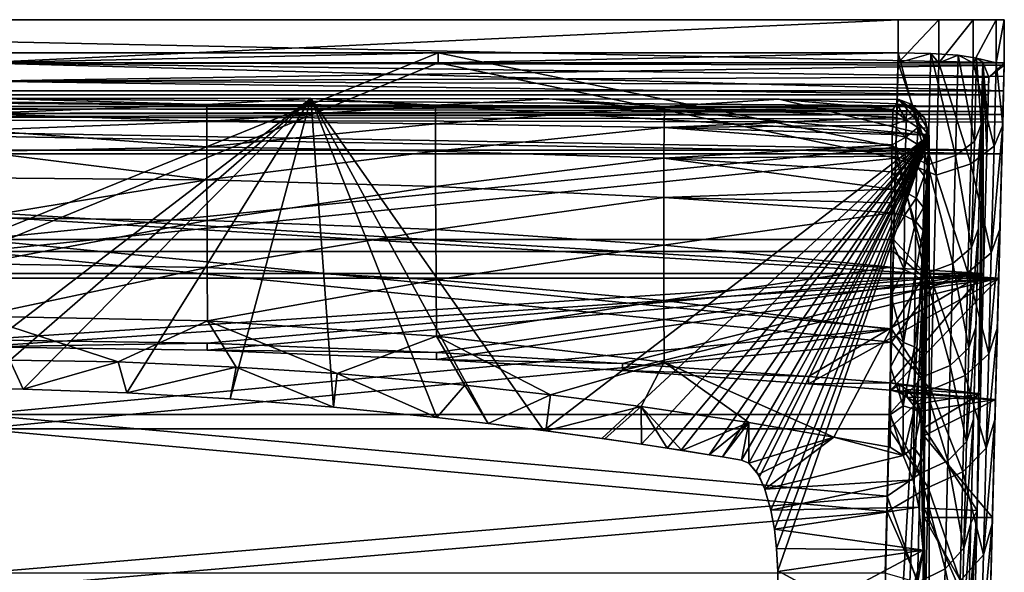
# Model space of a CAD drawing. Header units: inches. Extents: x -5.6 to 5.6, y -5.5 to 0.1.
# Tile 9 of 9: x 0.2 to 5.6, y -2.9 to 0.1. Entities that reach past the tile are written whole.
import ezdxf

# ---------------------------------------------------------------- set-up
doc = ezdxf.new("R2010")
doc.units = ezdxf.units.IN
doc.layers.get('0').update_dxf_attribs({"true_color": 0xc2ced6})

msp = doc.modelspace()

# ---------------------------------------------------------------- linework, layer by layer
for points in [[(5.6475, -0.1202), (-5.6475, -0.1202), (-5.6475, 0.1163), (5.6475, -0.1202)], [(-5.6475, 0.1163), (5.6475, 0.1163), (5.6475, -0.1202), (-5.6475, 0.1163)], [(5.6475, 0.1163), (-5.6475, 0.1163), (0, 0.1163), (5.6475, 0.1163)], [(0, -0.1202), (5.0638, -0.1202), (5.0638, 0.1163), (0, -0.1202)], [(5.0638, 0.1163), (0, 0.1163), (0, -0.1202), (5.0638, 0.1163)], [(5.6475, 0.1163), (0, 0.1163), (5.0638, 0.1163), (5.6475, 0.1163)], [(0, 0.1163), (5.6475, 0.1163), (5.6475, 0.1163), (0, 0.1163)], [(5.0638, -0.1202), (5.2877, -0.1202), (5.2877, 0.1163), (5.0638, -0.1202)], [(5.2877, 0.1163), (5.0638, 0.1163), (5.0638, -0.1202), (5.2877, 0.1163)], [(5.0638, 0.1163), (5.6032, 0.1163), (5.6475, 0.1163), (5.0638, 0.1163)], [(5.2877, 0.1163), (5.477, 0.1163), (5.0638, 0.1163), (5.2877, 0.1163)], [(5.6032, 0.1163), (5.0638, 0.1163), (5.477, 0.1163), (5.6032, 0.1163)], [(5.2877, -0.1202), (5.477, -0.1202), (5.477, 0.1163), (5.2877, -0.1202)], [(5.477, 0.1163), (5.2877, 0.1163), (5.2877, -0.1202), (5.477, 0.1163)], [(5.477, -0.1202), (5.6032, -0.1202), (5.6032, 0.1163), (5.477, -0.1202)], [(5.6032, 0.1163), (5.477, 0.1163), (5.477, -0.1202), (5.6032, 0.1163)], [(5.6032, -0.1202), (5.6475, -0.1202), (5.6475, 0.1163), (5.6032, -0.1202)], [(5.6475, 0.1163), (5.6032, 0.1163), (5.6032, -0.1202), (5.6475, 0.1163)], [(5.6475, -0.1202), (5.6475, -0.1202), (5.6475, 0.1163), (5.6475, -0.1202)], [(5.6475, 0.1163), (5.6475, 0.1163), (5.6475, -0.1202), (5.6475, 0.1163)], [(0, -1.0924), (0, -0.066), (2.5319, -0.066), (0, -1.0924)], [(5.0509, -0.5851), (0, -1.0924), (2.5319, -0.066), (5.0509, -0.5851)], [(2.5319, -0.066), (0, -0.066), (0, -0.1202), (2.5319, -0.066)], [(0, -0.1202), (2.5319, -0.1202), (2.5319, -0.066), (0, -0.1202)], [(2.5319, -0.066), (5.0638, -0.066), (5.0509, -0.5851), (2.5319, -0.066)], [(5.0638, -0.066), (2.5319, -0.066), (2.5319, -0.1202), (5.0638, -0.066)], [(2.5319, -0.1202), (5.0638, -0.1202), (5.0638, -0.066), (2.5319, -0.1202)], [(5.2274, -0.6813), (5.0509, -0.5851), (5.0638, -0.066), (5.2274, -0.6813)], [(5.0638, -0.066), (5.2429, -0.0689), (5.2274, -0.6813), (5.0638, -0.066)], [(5.2429, -0.0689), (5.0638, -0.066), (5.0638, -0.1202), (5.2429, -0.0689)], [(5.0638, -0.1202), (5.2877, -0.1202), (5.2429, -0.0689), (5.0638, -0.1202)], [(5.3798, -0.6313), (5.2274, -0.6813), (5.2429, -0.0689), (5.3798, -0.6313)], [(5.2429, -0.0689), (5.394, -0.0793), (5.3798, -0.6313), (5.2429, -0.0689)], [(5.394, -0.0793), (5.2429, -0.0689), (5.2877, -0.1202), (5.394, -0.0793)], [(5.2877, -0.1202), (5.477, -0.1202), (5.394, -0.0793), (5.2877, -0.1202)], [(5.4826, -0.5539), (5.3798, -0.6313), (5.394, -0.0793), (5.4826, -0.5539)], [(5.394, -0.0793), (5.4946, -0.096), (5.4826, -0.5539), (5.394, -0.0793)], [(5.4946, -0.096), (5.394, -0.0793), (5.477, -0.1202), (5.4946, -0.096)], [(5.477, -0.1202), (5.6032, -0.1202), (5.4946, -0.096), (5.477, -0.1202)], [(5.5204, -0.4607), (5.4826, -0.5539), (5.4946, -0.096), (5.5204, -0.4607)], [(5.4946, -0.096), (5.5294, -0.1171), (5.5204, -0.4607), (5.4946, -0.096)], [(5.5294, -0.1171), (5.4946, -0.096), (5.6032, -0.1202), (5.5294, -0.1171)], [(5.6475, -0.1202), (0, -0.1202), (-5.6475, -0.1202), (5.6475, -0.1202)], [(-5.6435, -0.2742), (0, -0.1202), (5.6435, -0.2742), (-5.6435, -0.2742)], [(5.6475, -0.1202), (5.0638, -0.1202), (0, -0.1202), (5.6475, -0.1202)], [(0, -0.1202), (5.6475, -0.1202), (5.6475, -0.1202), (0, -0.1202)], [(0, -0.1202), (5.6471, -0.1335), (5.6455, -0.1958), (0, -0.1202)], [(5.6455, -0.1958), (5.6435, -0.2742), (0, -0.1202), (5.6455, -0.1958)], [(0, -1.1593), (2.5319, -0.1202), (0, -0.1202), (0, -1.1593)], [(5.0509, -0.6458), (2.5319, -0.1202), (0, -1.1593), (5.0509, -0.6458)], [(5.6471, -0.1335), (0, -0.1202), (0, -0.2212), (5.6471, -0.1335)], [(0, -0.2212), (5.5628, -0.1995), (5.6471, -0.1335), (0, -0.2212)], [(2.5319, -0.1202), (5.0509, -0.6458), (5.0638, -0.1202), (2.5319, -0.1202)], [(5.0638, -0.1202), (5.0509, -0.6458), (5.2722, -0.7396), (5.0638, -0.1202)], [(5.0638, -0.1202), (5.6475, -0.1202), (5.6032, -0.1202), (5.0638, -0.1202)], [(5.2877, -0.1202), (5.0638, -0.1202), (5.477, -0.1202), (5.2877, -0.1202)], [(5.6032, -0.1202), (5.477, -0.1202), (5.0638, -0.1202), (5.6032, -0.1202)], [(5.2722, -0.7396), (5.2877, -0.1202), (5.0638, -0.1202), (5.2722, -0.7396)], [(5.2877, -0.1202), (5.2722, -0.7396), (5.4627, -0.6771), (5.2877, -0.1202)], [(5.4627, -0.6771), (5.477, -0.1202), (5.2877, -0.1202), (5.4627, -0.6771)], [(5.477, -0.1202), (5.4627, -0.6771), (5.5913, -0.5803), (5.477, -0.1202)], [(5.5294, -0.1171), (5.463, -2.6544), (5.478, -2.0819), (5.5294, -0.1171)], [(5.463, -2.6544), (5.5294, -0.1171), (5.499, -2.5843), (5.463, -2.6544)], [(5.5913, -0.5803), (5.6032, -0.1202), (5.477, -0.1202), (5.5913, -0.5803)], [(5.4913, -1.5745), (5.5294, -0.1171), (5.478, -2.0819), (5.4913, -1.5745)], [(5.4913, -1.5745), (5.5054, -1.033), (5.5294, -0.1171), (5.4913, -1.5745)], [(5.5159, -1.9419), (5.499, -2.5843), (5.5294, -0.1171), (5.5159, -1.9419)], [(5.5294, -0.1171), (5.5054, -1.033), (5.5204, -0.4607), (5.5294, -0.1171)], [(5.5333, -1.2798), (5.5159, -1.9419), (5.5294, -0.1171), (5.5333, -1.2798)], [(5.5204, -0.4607), (5.5294, -0.1171), (5.5294, -0.1171), (5.5204, -0.4607)], [(5.5294, -0.1171), (5.5511, -0.6021), (5.5333, -1.2798), (5.5294, -0.1171)], [(5.5511, -0.6021), (5.5294, -0.1171), (5.5556, -0.4308), (5.5511, -0.6021)], [(5.5628, -0.1995), (5.5556, -0.4308), (5.5294, -0.1171), (5.5628, -0.1995)], [(5.6032, -0.1202), (5.6475, -0.1202), (5.5294, -0.1171), (5.6032, -0.1202)], [(5.5294, -0.1171), (5.5294, -0.1171), (5.6475, -0.1202), (5.5294, -0.1171)], [(5.6475, -0.1202), (5.6475, -0.1202), (5.5294, -0.1171), (5.6475, -0.1202)], [(5.5628, -0.1995), (5.5294, -0.1171), (5.6475, -0.1202), (5.5628, -0.1995)], [(5.6475, -0.1202), (5.6471, -0.1335), (5.5628, -0.1995), (5.6475, -0.1202)], [(5.6475, -0.1202), (5.596, -2.085), (5.5811, -2.6575), (5.6475, -0.1202)], [(5.5811, -2.6575), (5.582, -2.622), (5.6475, -0.1202), (5.5811, -2.6575)], [(5.599, -1.9736), (5.6475, -0.1202), (5.582, -2.622), (5.599, -1.9736)], [(5.6032, -0.1202), (5.5913, -0.5803), (5.6385, -0.4638), (5.6032, -0.1202)], [(5.6093, -1.5776), (5.596, -2.085), (5.6475, -0.1202), (5.6093, -1.5776)], [(5.6165, -1.3052), (5.6475, -0.1202), (5.599, -1.9736), (5.6165, -1.3052)], [(5.6385, -0.4638), (5.6475, -0.1202), (5.6032, -0.1202), (5.6385, -0.4638)], [(5.6093, -1.5776), (5.6475, -0.1202), (5.6235, -1.036), (5.6093, -1.5776)], [(5.6475, -0.1202), (5.6165, -1.3052), (5.6344, -0.6211), (5.6475, -0.1202)], [(5.6475, -0.1202), (5.6385, -0.4638), (5.6235, -1.036), (5.6475, -0.1202)], [(5.6344, -0.6211), (5.6389, -0.4481), (5.6475, -0.1202), (5.6344, -0.6211)], [(5.6385, -0.4638), (5.6475, -0.1202), (5.6475, -0.1202), (5.6385, -0.4638)], [(5.6471, -0.1335), (5.6475, -0.1202), (5.6389, -0.4481), (5.6471, -0.1335)], [(5.64, -0.4048), (5.6471, -0.1335), (5.6389, -0.4481), (5.64, -0.4048)], [(5.6412, -0.3609), (5.6471, -0.1335), (5.64, -0.4048), (5.6412, -0.3609)], [(5.6412, -0.3609), (5.6435, -0.2742), (5.6471, -0.1335), (5.6412, -0.3609)], [(5.6471, -0.1335), (5.6435, -0.2742), (5.6455, -0.1958), (5.6471, -0.1335)], [(0, -0.2212), (5.5614, -0.2428), (5.5628, -0.1995), (0, -0.2212)], [(5.5567, -0.3886), (5.5556, -0.4308), (5.5628, -0.1995), (5.5567, -0.3886)], [(5.5567, -0.3886), (5.5628, -0.1995), (5.5596, -0.2975), (5.5567, -0.3886)], [(5.5628, -0.1995), (5.5614, -0.2428), (5.5596, -0.2975), (5.5628, -0.1995)], [(-5.5596, -0.2975), (5.5596, -0.2975), (0, -0.2212), (-5.5596, -0.2975)], [(5.5614, -0.2428), (0, -0.2212), (5.5596, -0.2975), (5.5614, -0.2428)], [(-5.6435, -0.2742), (5.6435, -0.2742), (5.6412, -0.3609), (-5.6435, -0.2742)], [(5.6412, -0.3609), (-5.6412, -0.3609), (-5.6435, -0.2742), (5.6412, -0.3609)], [(-5.5596, -0.2975), (-5.5577, -0.3582), (5.5567, -0.3886), (-5.5596, -0.2975)], [(5.5567, -0.3886), (5.5596, -0.2975), (-5.5596, -0.2975), (5.5567, -0.3886)], [(1.832, -0.317), (0.0168, -0.3156), (-0.257, -1.9169), (1.832, -0.317)], [(-0.257, -1.9169), (-0.0037, -1.9119), (1.832, -0.317), (-0.257, -1.9169)], [(-0.0037, -1.9119), (0.2496, -1.9169), (1.832, -0.317), (-0.0037, -1.9119)], [(0.0168, -0.3156), (1.2592, -0.3494), (0, -0.3364), (0.0168, -0.3156)], [(1.2592, -0.3494), (0.0168, -0.3156), (1.832, -0.317), (1.2592, -0.3494)], [(1.832, -0.317), (0.2496, -1.9169), (0.8195, -1.9372), (1.832, -0.317)], [(1.832, -0.317), (0.8195, -1.9372), (1.3888, -1.9699), (1.832, -0.317)], [(1.2592, -0.3494), (1.832, -0.317), (2.5183, -0.3543), (1.2592, -0.3494)], [(1.9573, -2.0148), (1.832, -0.317), (1.3888, -1.9699), (1.9573, -2.0148)], [(2.5183, -0.3543), (1.832, -0.317), (3.1434, -0.3186), (2.5183, -0.3543)], [(1.832, -0.317), (2.5247, -2.0719), (2.808, -2.1048), (1.832, -0.317)], [(2.5247, -2.0719), (1.832, -0.317), (1.9573, -2.0148), (2.5247, -2.0719)], [(5.2338, -0.5202), (3.1434, -0.3186), (1.832, -0.317), (5.2338, -0.5202)], [(1.832, -0.317), (3.1136, -2.1434), (5.2338, -0.5202), (1.832, -0.317)], [(3.1136, -2.1434), (1.832, -0.317), (2.808, -2.1048), (3.1136, -2.1434)], [(3.7772, -0.362), (2.5183, -0.3543), (3.1434, -0.3186), (3.7772, -0.362)], [(3.7772, -0.362), (3.1434, -0.3186), (4.408, -0.3205), (3.7772, -0.362)], [(3.1434, -0.3186), (5.2338, -0.5202), (4.408, -0.3205), (3.1434, -0.3186)], [(4.408, -0.3205), (5.0348, -0.3785), (3.7772, -0.362), (4.408, -0.3205)], [(4.408, -0.3205), (5.0566, -0.3464), (5.0348, -0.3785), (4.408, -0.3205)], [(5.0664, -0.3219), (5.0566, -0.3464), (4.408, -0.3205), (5.0664, -0.3219)], [(5.2338, -0.5202), (5.0664, -0.3219), (4.408, -0.3205), (5.2338, -0.5202)], [(5.0664, -0.3219), (5.1113, -0.3598), (5.0566, -0.3464), (5.0664, -0.3219)], [(5.1358, -0.3482), (5.1113, -0.3598), (5.0664, -0.3219), (5.1358, -0.3482)], [(5.2076, -0.4209), (5.0664, -0.3219), (5.2338, -0.5202), (5.2076, -0.4209)], [(5.1358, -0.3482), (5.0664, -0.3219), (5.2076, -0.4209), (5.1358, -0.3482)], [(-5.6412, -0.3609), (5.6412, -0.3609), (-5.6403, -0.3939), (-5.6412, -0.3609)], [(-5.6403, -0.3939), (5.6412, -0.3609), (5.64, -0.4048), (-5.6403, -0.3939)], [(-5.5577, -0.3582), (-5.5562, -0.4094), (5.5567, -0.3886), (-5.5577, -0.3582)], [(0, -0.3996), (0, -0.3364), (1.2592, -0.3494), (0, -0.3996)], [(1.2592, -0.3494), (1.259, -0.4438), (0, -0.3996), (1.2592, -0.3494)], [(1.259, -0.4438), (1.2592, -0.3494), (2.5183, -0.3543), (1.259, -0.4438)], [(2.5183, -0.3543), (2.5177, -0.4564), (1.259, -0.4438), (2.5183, -0.3543)], [(2.5177, -0.4564), (2.5183, -0.3543), (3.7772, -0.362), (2.5177, -0.4564)], [(3.7772, -0.362), (3.7755, -0.4771), (2.5177, -0.4564), (3.7772, -0.362)], [(3.7755, -0.4771), (3.7772, -0.362), (5.0334, -0.42), (3.7755, -0.4771)], [(5.0348, -0.3785), (5.0334, -0.42), (3.7772, -0.362), (5.0348, -0.3785)], [(5.108, -0.435), (5.0334, -0.42), (5.0348, -0.3785), (5.108, -0.435)], [(5.0566, -0.3464), (5.108, -0.435), (5.0348, -0.3785), (5.0566, -0.3464)], [(5.0566, -0.3464), (5.1113, -0.3598), (5.108, -0.435), (5.0566, -0.3464)], [(5.108, -0.435), (5.1113, -0.3598), (5.1748, -0.4018), (5.108, -0.435)], [(5.1113, -0.3598), (5.1358, -0.3482), (5.1748, -0.4018), (5.1113, -0.3598)], [(5.2076, -0.4209), (5.1748, -0.4018), (5.1358, -0.3482), (5.2076, -0.4209)], [(-5.6403, -0.3939), (5.64, -0.4048), (-5.6395, -0.4265), (-5.6403, -0.3939)], [(-5.6395, -0.4265), (5.64, -0.4048), (5.6389, -0.4481), (-5.6395, -0.4265)], [(-5.6395, -0.4265), (5.6389, -0.4481), (5.6344, -0.6211), (-5.6395, -0.4265)], [(5.6344, -0.6211), (-5.6344, -0.6211), (-5.6395, -0.4265), (5.6344, -0.6211)], [(-5.5562, -0.4094), (5.5556, -0.4308), (5.5567, -0.3886), (-5.5562, -0.4094)], [(-5.5562, -0.4094), (-5.5511, -0.6021), (5.5511, -0.6021), (-5.5562, -0.4094)], [(5.5511, -0.6021), (5.5556, -0.4308), (-5.5562, -0.4094), (5.5511, -0.6021)], [(1.259, -0.4438), (0, -0.4909), (0, -0.3996), (1.259, -0.4438)], [(5.0334, -0.42), (5.0322, -0.4641), (3.7755, -0.4771), (5.0334, -0.42)], [(5.0334, -0.42), (5.108, -0.435), (5.0322, -0.4641), (5.0334, -0.42)], [(5.1748, -0.4018), (5.1712, -0.476), (5.108, -0.435), (5.1748, -0.4018)], [(5.2232, -0.4803), (5.1712, -0.476), (5.1748, -0.4018), (5.2232, -0.4803)], [(5.2076, -0.4209), (5.2232, -0.4803), (5.1748, -0.4018), (5.2076, -0.4209)], [(5.2338, -0.5202), (5.2232, -0.4803), (5.2076, -0.4209), (5.2338, -0.5202)], [(0, -0.4909), (1.259, -0.4438), (1.2593, -0.5831), (0, -0.4909)], [(1.2593, -0.5831), (1.259, -0.4438), (2.5177, -0.4564), (1.2593, -0.5831)], [(2.5177, -0.4564), (2.5178, -0.6062), (1.2593, -0.5831), (2.5177, -0.4564)], [(2.5178, -0.6062), (2.5177, -0.4564), (3.7755, -0.4771), (2.5178, -0.6062)], [(3.7755, -0.4771), (3.7745, -0.6447), (2.5178, -0.6062), (3.7755, -0.4771)], [(3.7745, -0.6447), (3.7755, -0.4771), (5.0301, -0.5713), (3.7745, -0.6447)], [(5.0312, -0.5146), (3.7755, -0.4771), (5.0322, -0.4641), (5.0312, -0.5146)], [(5.0301, -0.5713), (3.7755, -0.4771), (5.0312, -0.5146), (5.0301, -0.5713)], [(5.1053, -0.5295), (5.0312, -0.5146), (5.0322, -0.4641), (5.1053, -0.5295)], [(5.108, -0.435), (5.1053, -0.5295), (5.0322, -0.4641), (5.108, -0.435)], [(5.1053, -0.5295), (5.108, -0.435), (5.1712, -0.476), (5.1053, -0.5295)], [(5.1712, -0.476), (5.1681, -0.5691), (5.1053, -0.5295), (5.1712, -0.476)], [(5.1681, -0.5691), (5.1712, -0.476), (5.2135, -0.5367), (5.1681, -0.5691)], [(5.2232, -0.4803), (5.2135, -0.5367), (5.1712, -0.476), (5.2232, -0.4803)], [(5.2285, -0.6082), (5.2135, -0.5367), (5.2232, -0.4803), (5.2285, -0.6082)], [(5.2285, -0.6082), (5.2232, -0.4803), (5.2338, -0.5202), (5.2285, -0.6082)], [(5.5204, -0.4607), (5.5054, -1.033), (5.4674, -1.1374), (5.5204, -0.4607)], [(5.4674, -1.1374), (5.4826, -0.5539), (5.5204, -0.4607), (5.4674, -1.1374)], [(5.6385, -0.4638), (5.5913, -0.5803), (5.576, -1.1666), (5.6385, -0.4638)], [(5.576, -1.1666), (5.6235, -1.036), (5.6385, -0.4638), (5.576, -1.1666)], [(1.2593, -0.5831), (0, -0.6094), (0, -0.4909), (1.2593, -0.5831)], [(3.1136, -2.1434), (3.4326, -2.1872), (5.2338, -0.5202), (3.1136, -2.1434)], [(3.4326, -2.1872), (3.6521, -2.2195), (5.2338, -0.5202), (3.4326, -2.1872)], [(3.6521, -2.2195), (3.7927, -2.2408), (5.2338, -0.5202), (3.6521, -2.2195)], [(5.2338, -0.5202), (3.7927, -2.2408), (3.8702, -2.2528), (5.2338, -0.5202)], [(3.8702, -2.2528), (4.0229, -2.277), (5.2338, -0.5202), (3.8702, -2.2528)], [(4.0229, -2.277), (4.0978, -2.2892), (5.2338, -0.5202), (4.0229, -2.277)], [(4.0978, -2.2892), (4.2014, -2.3062), (5.2338, -0.5202), (4.0978, -2.2892)], [(4.2014, -2.3062), (4.241, -2.3237), (5.2338, -0.5202), (4.2014, -2.3062)], [(4.241, -2.3237), (4.2821, -2.3679), (5.2338, -0.5202), (4.241, -2.3237)], [(4.2821, -2.3679), (4.3002, -2.3982), (5.2338, -0.5202), (4.2821, -2.3679)], [(4.3002, -2.3982), (4.3287, -2.4612), (5.2338, -0.5202), (4.3002, -2.3982)], [(5.2338, -0.5202), (4.3287, -2.4612), (4.3628, -2.5814), (5.2338, -0.5202)], [(5.2338, -0.5202), (4.3628, -2.5814), (4.3823, -2.6869), (5.2338, -0.5202)], [(5.2338, -0.5202), (4.3823, -2.6869), (4.3946, -2.7936), (5.2338, -0.5202)], [(5.2338, -0.5202), (4.3946, -2.7936), (4.4016, -2.9157), (5.2338, -0.5202)], [(5.2338, -0.5202), (4.4016, -2.9157), (5.0745, -3.2785), (5.2338, -0.5202)], [(5.1053, -0.5295), (5.0301, -0.5713), (5.0312, -0.5146), (5.1053, -0.5295)], [(5.0301, -0.5713), (5.1053, -0.5295), (5.1029, -0.6487), (5.0301, -0.5713)], [(5.2338, -0.5202), (5.0745, -3.2785), (5.1138, -3.3176), (5.2338, -0.5202)], [(5.1029, -0.6487), (5.1053, -0.5295), (5.1681, -0.5691), (5.1029, -0.6487)], [(5.2338, -0.5202), (5.1138, -3.3176), (5.115, -5.0732), (5.2338, -0.5202)], [(5.2338, -0.5202), (5.115, -5.0732), (5.2338, -5.0764), (5.2338, -0.5202)], [(5.2135, -0.5367), (5.2101, -0.6277), (5.1681, -0.5691), (5.2135, -0.5367)], [(5.2338, -0.5202), (5.2338, -5.0764), (5.2011, -2.8028), (5.2338, -0.5202)], [(5.2074, -1.7559), (5.2338, -0.5202), (5.2011, -2.8028), (5.2074, -1.7559)], [(5.2074, -1.7559), (5.2115, -1.3793), (5.2338, -0.5202), (5.2074, -1.7559)], [(5.2101, -0.6277), (5.2135, -0.5367), (5.2285, -0.6082), (5.2101, -0.6277)], [(5.2338, -0.5202), (5.2115, -1.3793), (5.2156, -1.1004), (5.2338, -0.5202)], [(5.2156, -1.1004), (5.2179, -0.9782), (5.2338, -0.5202), (5.2156, -1.1004)], [(5.2338, -0.5202), (5.2179, -0.9782), (5.2218, -0.808), (5.2338, -0.5202)], [(5.2218, -0.808), (5.2251, -0.6964), (5.2338, -0.5202), (5.2218, -0.808)], [(5.2285, -0.6082), (5.2338, -0.5202), (5.2251, -0.6964), (5.2285, -0.6082)], [(0, -0.6094), (1.2593, -0.5831), (1.2599, -0.7653), (0, -0.6094)], [(5.0509, -0.5851), (5.0383, -1.0924), (0, -1.0924), (5.0509, -0.5851)], [(1.2599, -0.7653), (1.2593, -0.5831), (2.5178, -0.6062), (1.2599, -0.7653)], [(5.0301, -0.5713), (5.0292, -0.6341), (3.7745, -0.6447), (5.0301, -0.5713)], [(5.0301, -0.5713), (5.1029, -0.6487), (5.0292, -0.6341), (5.0301, -0.5713)], [(5.2122, -1.281), (5.0383, -1.0924), (5.0509, -0.5851), (5.2122, -1.281)], [(5.0509, -0.5851), (5.2274, -0.6813), (5.2122, -1.281), (5.0509, -0.5851)], [(5.1681, -0.5691), (5.1652, -0.6867), (5.1029, -0.6487), (5.1681, -0.5691)], [(5.1652, -0.6867), (5.1681, -0.5691), (5.2101, -0.6277), (5.1652, -0.6867)], [(5.3798, -0.6313), (5.4826, -0.5539), (5.4674, -1.1374), (5.3798, -0.6313)], [(5.576, -1.1666), (5.5913, -0.5803), (5.4627, -0.6771), (5.576, -1.1666)], [(-5.6344, -0.6211), (5.6344, -0.6211), (5.6165, -1.3052), (-5.6344, -0.6211)], [(5.6165, -1.3052), (-5.6165, -1.3052), (-5.6344, -0.6211), (5.6165, -1.3052)], [(-5.5511, -0.6021), (-5.5333, -1.2798), (5.5333, -1.2798), (-5.5511, -0.6021)], [(5.5333, -1.2798), (5.5511, -0.6021), (-5.5511, -0.6021), (5.5333, -1.2798)], [(1.2599, -0.7653), (0, -0.7543), (0, -0.6094), (1.2599, -0.7653)], [(5.0509, -0.6458), (0, -1.1593), (5.0383, -1.1593), (5.0509, -0.6458)], [(2.5178, -0.6062), (2.5184, -0.8013), (1.2599, -0.7653), (2.5178, -0.6062)], [(2.5184, -0.8013), (2.5178, -0.6062), (3.7745, -0.6447), (2.5184, -0.8013)], [(3.7745, -0.6447), (3.7742, -0.8618), (2.5184, -0.8013), (3.7745, -0.6447)], [(5.0271, -0.8165), (3.7742, -0.8618), (3.7745, -0.6447), (5.0271, -0.8165)], [(5.0292, -0.6341), (5.0281, -0.7209), (3.7745, -0.6447), (5.0292, -0.6341)], [(3.7745, -0.6447), (5.0281, -0.7209), (5.0271, -0.8165), (3.7745, -0.6447)], [(5.1029, -0.6487), (5.0281, -0.7209), (5.0292, -0.6341), (5.1029, -0.6487)], [(5.1029, -0.6487), (5.1002, -0.8306), (5.0281, -0.7209), (5.1029, -0.6487)], [(5.0509, -0.6458), (5.0383, -1.1593), (5.257, -1.3461), (5.0509, -0.6458)], [(5.257, -1.3461), (5.2722, -0.7396), (5.0509, -0.6458), (5.257, -1.3461)], [(5.1002, -0.8306), (5.1029, -0.6487), (5.1652, -0.6867), (5.1002, -0.8306)], [(5.2101, -0.6277), (5.2068, -0.7425), (5.1652, -0.6867), (5.2101, -0.6277)], [(5.2068, -0.7425), (5.2101, -0.6277), (5.2251, -0.6964), (5.2068, -0.7425)], [(5.2285, -0.6082), (5.2251, -0.6964), (5.2101, -0.6277), (5.2285, -0.6082)], [(5.2274, -0.6813), (5.3798, -0.6313), (5.3646, -1.2244), (5.2274, -0.6813)], [(5.4674, -1.1374), (5.3646, -1.2244), (5.3798, -0.6313), (5.4674, -1.1374)], [(5.1652, -0.6867), (5.1618, -0.866), (5.1002, -0.8306), (5.1652, -0.6867)], [(5.1618, -0.866), (5.1652, -0.6867), (5.2068, -0.7425), (5.1618, -0.866)], [(5.2251, -0.6964), (5.2218, -0.808), (5.2068, -0.7425), (5.2251, -0.6964)], [(5.3646, -1.2244), (5.2122, -1.281), (5.2274, -0.6813), (5.3646, -1.2244)], [(5.4474, -1.2753), (5.4627, -0.6771), (5.2722, -0.7396), (5.4474, -1.2753)], [(5.4627, -0.6771), (5.4474, -1.2753), (5.576, -1.1666), (5.4627, -0.6771)], [(0, -0.9724), (0, -0.7543), (1.2599, -0.7653), (0, -0.9724)], [(5.1002, -0.8306), (5.0271, -0.8165), (5.0281, -0.7209), (5.1002, -0.8306)], [(5.2068, -0.7425), (5.203, -0.9177), (5.1618, -0.866), (5.2068, -0.7425)], [(5.203, -0.9177), (5.2068, -0.7425), (5.2218, -0.808), (5.203, -0.9177)], [(5.2722, -0.7396), (5.257, -1.3461), (5.4474, -1.2753), (5.2722, -0.7396)], [(1.2599, -0.7653), (1.2608, -0.9878), (0, -0.9724), (1.2599, -0.7653)], [(1.2608, -0.9878), (1.2599, -0.7653), (2.5184, -0.8013), (1.2608, -0.9878)], [(2.5184, -0.8013), (2.5196, -1.0388), (1.2608, -0.9878), (2.5184, -0.8013)], [(2.5196, -1.0388), (2.5184, -0.8013), (3.7742, -0.8618), (2.5196, -1.0388)], [(5.2218, -0.808), (5.2179, -0.9782), (5.203, -0.9177), (5.2218, -0.808)], [(3.7742, -0.8618), (3.7744, -1.1246), (2.5196, -1.0388), (3.7742, -0.8618)], [(5.0271, -0.8165), (5.0264, -0.8921), (3.7742, -0.8618), (5.0271, -0.8165)], [(3.7744, -1.1246), (3.7742, -0.8618), (5.0259, -0.9471), (3.7744, -1.1246)], [(3.7742, -0.8618), (5.0264, -0.8921), (5.0259, -0.9471), (3.7742, -0.8618)], [(5.0259, -0.9471), (5.0264, -0.8921), (5.0271, -0.8165), (5.0259, -0.9471)], [(5.0259, -0.9471), (5.0271, -0.8165), (5.1002, -0.8306), (5.0259, -0.9471)], [(5.1002, -0.8306), (5.0987, -0.961), (5.0259, -0.9471), (5.1002, -0.8306)], [(5.0987, -0.961), (5.1002, -0.8306), (5.1618, -0.866), (5.0987, -0.961)], [(5.1618, -0.866), (5.1599, -0.9946), (5.0987, -0.961), (5.1618, -0.866)], [(5.1599, -0.9946), (5.1618, -0.866), (5.203, -0.9177), (5.1599, -0.9946)], [(5.203, -0.9177), (5.2008, -1.0434), (5.1599, -0.9946), (5.203, -0.9177)], [(5.2008, -1.0434), (5.203, -0.9177), (5.2179, -0.9782), (5.2008, -1.0434)], [(0, -1.2271), (0, -0.9724), (1.2608, -0.9878), (0, -1.2271)], [(5.0259, -0.9471), (5.0234, -1.2457), (3.7744, -1.1246), (5.0259, -0.9471)], [(5.0249, -1.0907), (5.0234, -1.2457), (5.0259, -0.9471), (5.0249, -1.0907)], [(5.0987, -0.961), (5.0249, -1.0907), (5.0259, -0.9471), (5.0987, -0.961)], [(5.0987, -0.961), (5.0959, -1.2586), (5.0249, -1.0907), (5.0987, -0.961)], [(5.0959, -1.2586), (5.0987, -0.961), (5.1599, -0.9946), (5.0959, -1.2586)], [(1.2608, -0.9878), (1.2618, -1.2474), (0, -1.2271), (1.2608, -0.9878)], [(1.2618, -1.2474), (1.2608, -0.9878), (2.5196, -1.0388), (1.2618, -1.2474)], [(5.1599, -0.9946), (5.1563, -1.2879), (5.0959, -1.2586), (5.1599, -0.9946)], [(5.1563, -1.2879), (5.1599, -0.9946), (5.2008, -1.0434), (5.1563, -1.2879)], [(5.2179, -0.9782), (5.2156, -1.1004), (5.2008, -1.0434), (5.2179, -0.9782)], [(2.5196, -1.0388), (2.521, -1.3149), (1.2618, -1.2474), (2.5196, -1.0388)], [(2.521, -1.3149), (2.5196, -1.0388), (3.7744, -1.1246), (2.521, -1.3149)], [(5.2008, -1.0434), (5.1968, -1.3301), (5.1563, -1.2879), (5.2008, -1.0434)], [(5.1968, -1.3301), (5.2008, -1.0434), (5.2156, -1.1004), (5.1968, -1.3301)], [(5.5054, -1.033), (5.4913, -1.5745), (5.453, -1.6895), (5.5054, -1.033)], [(5.453, -1.6895), (5.4674, -1.1374), (5.5054, -1.033), (5.453, -1.6895)], [(5.6235, -1.036), (5.576, -1.1666), (5.5616, -1.7214), (5.6235, -1.036)], [(5.5616, -1.7214), (5.6093, -1.5776), (5.6235, -1.036), (5.5616, -1.7214)], [(0, -1.0924), (5.0383, -1.0924), (5.0261, -1.584), (0, -1.0924)], [(5.0261, -1.584), (0, -2.0563), (0, -1.0924), (5.0261, -1.584)], [(3.7744, -1.1246), (3.775, -1.4282), (2.521, -1.3149), (3.7744, -1.1246)], [(3.775, -1.4282), (3.7744, -1.1246), (5.0234, -1.2457), (3.775, -1.4282)], [(5.0959, -1.2586), (5.0234, -1.2457), (5.0249, -1.0907), (5.0959, -1.2586)], [(5.2122, -1.281), (5.0261, -1.584), (5.0383, -1.0924), (5.2122, -1.281)], [(5.2156, -1.1004), (5.2115, -1.3793), (5.1968, -1.3301), (5.2156, -1.1004)], [(5.3646, -1.2244), (5.4674, -1.1374), (5.453, -1.6895), (5.3646, -1.2244)], [(0, -1.1593), (5.0261, -1.6571), (5.0383, -1.1593), (0, -1.1593)], [(5.0261, -1.6571), (0, -1.1593), (0, -2.1352), (5.0261, -1.6571)], [(5.257, -1.3461), (5.0383, -1.1593), (5.0261, -1.6571), (5.257, -1.3461)], [(5.5616, -1.7214), (5.576, -1.1666), (5.4474, -1.2753), (5.5616, -1.7214)], [(0, -1.5147), (0, -1.2271), (1.2618, -1.2474), (0, -1.5147)], [(5.0234, -1.2457), (5.0216, -1.5879), (3.775, -1.4282), (5.0234, -1.2457)], [(5.0234, -1.2457), (5.0227, -1.3997), (5.0216, -1.5879), (5.0234, -1.2457)], [(5.0234, -1.2457), (5.0959, -1.2586), (5.0227, -1.3997), (5.0234, -1.2457)], [(5.2122, -1.281), (5.3646, -1.2244), (5.3501, -1.7856), (5.2122, -1.281)], [(5.453, -1.6895), (5.3501, -1.7856), (5.3646, -1.2244), (5.453, -1.6895)], [(5.5333, -1.2798), (-5.5333, -1.2798), (0, -1.645), (5.5333, -1.2798)], [(1.2618, -1.2474), (1.2629, -1.5403), (0, -1.5147), (1.2618, -1.2474)], [(5.5333, -1.2798), (0, -1.645), (1.2621, -1.6629), (5.5333, -1.2798)], [(1.2629, -1.5403), (1.2618, -1.2474), (2.521, -1.3149), (1.2629, -1.5403)], [(5.5333, -1.2798), (1.2621, -1.6629), (2.5232, -1.7138), (5.5333, -1.2798)], [(5.5333, -1.2798), (2.5232, -1.7138), (3.547, -1.7744), (5.5333, -1.2798)], [(5.5333, -1.2798), (3.547, -1.7744), (4.57, -1.8466), (5.5333, -1.2798)], [(4.57, -1.8466), (5.0207, -1.881), (5.5333, -1.2798), (4.57, -1.8466)], [(5.5159, -1.9419), (5.5333, -1.2798), (5.0207, -1.881), (5.5159, -1.9419)], [(5.0959, -1.2586), (5.0931, -1.66), (5.0227, -1.3997), (5.0959, -1.2586)], [(5.0261, -1.584), (5.2122, -1.281), (5.1979, -1.8484), (5.0261, -1.584)], [(5.0931, -1.66), (5.0959, -1.2586), (5.1563, -1.2879), (5.0931, -1.66)], [(5.1563, -1.2879), (5.1529, -1.6834), (5.0931, -1.66), (5.1563, -1.2879)], [(5.1968, -1.3301), (5.1529, -1.6834), (5.1563, -1.2879), (5.1968, -1.3301)], [(5.3501, -1.7856), (5.1979, -1.8484), (5.2122, -1.281), (5.3501, -1.7856)], [(5.4329, -1.8414), (5.4474, -1.2753), (5.257, -1.3461), (5.4329, -1.8414)], [(5.4474, -1.2753), (5.4329, -1.8414), (5.5616, -1.7214), (5.4474, -1.2753)], [(5.6165, -1.3052), (0, -1.683), (-5.6165, -1.3052), (5.6165, -1.3052)], [(5.6165, -1.3052), (1.2621, -1.7011), (0, -1.683), (5.6165, -1.3052)], [(5.6165, -1.3052), (2.5232, -1.7528), (1.2621, -1.7011), (5.6165, -1.3052)], [(2.521, -1.3149), (2.5226, -1.6251), (1.2629, -1.5403), (2.521, -1.3149)], [(2.5226, -1.6251), (2.521, -1.3149), (3.775, -1.4282), (2.5226, -1.6251)], [(5.6165, -1.3052), (3.547, -1.8142), (2.5232, -1.7528), (5.6165, -1.3052)], [(5.6165, -1.3052), (4.57, -1.8874), (3.547, -1.8142), (5.6165, -1.3052)], [(4.57, -1.8874), (5.6165, -1.3052), (5.0207, -1.9222), (4.57, -1.8874)], [(5.599, -1.9736), (5.0207, -1.9222), (5.6165, -1.3052), (5.599, -1.9736)], [(5.2426, -1.9199), (5.257, -1.3461), (5.0261, -1.6571), (5.2426, -1.9199)], [(5.1968, -1.3301), (5.1928, -1.7169), (5.1529, -1.6834), (5.1968, -1.3301)], [(5.1968, -1.3301), (5.2115, -1.3793), (5.1928, -1.7169), (5.1968, -1.3301)], [(5.257, -1.3461), (5.2426, -1.9199), (5.4329, -1.8414), (5.257, -1.3461)], [(5.0931, -1.66), (5.0216, -1.5879), (5.0227, -1.3997), (5.0931, -1.66)], [(5.2115, -1.3793), (5.2074, -1.7559), (5.1928, -1.7169), (5.2115, -1.3793)], [(3.775, -1.4282), (3.7759, -1.767), (2.5226, -1.6251), (3.775, -1.4282)], [(3.775, -1.4282), (5.0216, -1.5879), (3.7759, -1.767), (3.775, -1.4282)], [(0, -1.5147), (0.7712, -1.7669), (0.1763, -1.7567), (0, -1.5147)], [(0, -1.5147), (1.2629, -1.5403), (0.7712, -1.7669), (0, -1.5147)], [(1.2629, -1.5403), (1.421, -1.7949), (0.7712, -1.7669), (1.2629, -1.5403)], [(1.421, -1.7949), (1.2629, -1.5403), (1.9768, -1.8302), (1.421, -1.7949)], [(1.2629, -1.5403), (2.5226, -1.6251), (1.9768, -1.8302), (1.2629, -1.5403)], [(5.0261, -1.584), (5.0143, -2.0563), (0, -2.0563), (5.0261, -1.584)], [(2.6798, -1.894), (1.9768, -1.8302), (2.5226, -1.6251), (2.6798, -1.894)], [(2.5226, -1.6251), (3.1508, -1.947), (2.6798, -1.894), (2.5226, -1.6251)], [(3.1508, -1.947), (2.5226, -1.6251), (3.7759, -1.767), (3.1508, -1.947)], [(3.7759, -1.767), (5.0216, -1.5879), (4.709, -2.1796), (3.7759, -1.767)], [(5.0216, -1.5879), (5.0191, -2.2362), (4.709, -2.1796), (5.0216, -1.5879)], [(5.1979, -1.8484), (5.0143, -2.0563), (5.0261, -1.584), (5.1979, -1.8484)], [(5.0216, -1.5879), (5.0206, -2.0561), (5.0191, -2.2362), (5.0216, -1.5879)], [(5.0212, -1.7956), (5.0206, -2.0561), (5.0216, -1.5879), (5.0212, -1.7956)], [(5.0931, -1.66), (5.0212, -1.7956), (5.0216, -1.5879), (5.0931, -1.66)], [(5.4913, -1.5745), (5.478, -2.0819), (5.4396, -2.2068), (5.4913, -1.5745)], [(5.4396, -2.2068), (5.453, -1.6895), (5.4913, -1.5745), (5.4396, -2.2068)], [(5.6093, -1.5776), (5.5616, -1.7214), (5.548, -2.2412), (5.6093, -1.5776)], [(5.548, -2.2412), (5.596, -2.085), (5.6093, -1.5776), (5.548, -2.2412)], [(1.2621, -1.6629), (0, -1.645), (0, -1.683), (1.2621, -1.6629)], [(5.0261, -1.6571), (0, -2.1352), (5.0143, -2.1352), (5.0261, -1.6571)], [(0, -1.683), (1.2621, -1.7011), (1.2621, -1.6629), (0, -1.683)], [(2.5232, -1.7138), (1.2621, -1.6629), (1.2621, -1.7011), (2.5232, -1.7138)], [(5.0261, -1.6571), (5.0143, -2.1352), (5.2426, -1.9199), (5.0261, -1.6571)], [(5.0931, -1.66), (5.0913, -2.0084), (5.0212, -1.7956), (5.0931, -1.66)], [(5.0913, -2.0084), (5.0931, -1.66), (5.1529, -1.6834), (5.0913, -2.0084)], [(1.2621, -1.7011), (2.5232, -1.7528), (2.5232, -1.7138), (1.2621, -1.7011)], [(3.547, -1.7744), (2.5232, -1.7138), (2.5232, -1.7528), (3.547, -1.7744)], [(5.1529, -1.6834), (5.1507, -2.0267), (5.0913, -2.0084), (5.1529, -1.6834)], [(5.1507, -2.0267), (5.1529, -1.6834), (5.1928, -1.7169), (5.1507, -2.0267)], [(5.1928, -1.7169), (5.1904, -2.0528), (5.1507, -2.0267), (5.1928, -1.7169)], [(5.1904, -2.0528), (5.1928, -1.7169), (5.2074, -1.7559), (5.1904, -2.0528)], [(5.3501, -1.7856), (5.453, -1.6895), (5.4396, -2.2068), (5.3501, -1.7856)], [(5.548, -2.2412), (5.5616, -1.7214), (5.4329, -1.8414), (5.548, -2.2412)], [(0.1763, -1.7567), (0.2496, -1.9169), (-0.0037, -1.9119), (0.1763, -1.7567)], [(0.7712, -1.7669), (0.2496, -1.9169), (0.1763, -1.7567), (0.7712, -1.7669)], [(0.8195, -1.9372), (0.2496, -1.9169), (0.7712, -1.7669), (0.8195, -1.9372)], [(0.8195, -1.9372), (0.7712, -1.7669), (1.421, -1.7949), (0.8195, -1.9372)], [(2.5232, -1.7528), (3.547, -1.8142), (3.547, -1.7744), (2.5232, -1.7528)], [(3.6492, -2.0111), (3.1508, -1.947), (3.7759, -1.767), (3.6492, -2.0111)], [(4.57, -1.8466), (3.547, -1.7744), (3.547, -1.8142), (4.57, -1.8466)], [(3.7759, -1.767), (4.2425, -2.1002), (3.6492, -2.0111), (3.7759, -1.767)], [(4.2425, -2.1002), (3.7759, -1.767), (4.709, -2.1796), (4.2425, -2.1002)], [(5.2074, -1.7559), (5.2049, -2.0831), (5.1904, -2.0528), (5.2074, -1.7559)], [(5.1979, -1.8484), (5.3501, -1.7856), (5.3366, -2.3114), (5.1979, -1.8484)], [(5.2049, -2.0831), (5.2074, -1.7559), (5.2011, -2.8028), (5.2049, -2.0831)], [(5.4396, -2.2068), (5.3366, -2.3114), (5.3501, -1.7856), (5.4396, -2.2068)], [(0.8195, -1.9372), (1.421, -1.7949), (1.3888, -1.9699), (0.8195, -1.9372)], [(1.9573, -2.0148), (1.3888, -1.9699), (1.421, -1.7949), (1.9573, -2.0148)], [(1.421, -1.7949), (1.9768, -1.8302), (1.9573, -2.0148), (1.421, -1.7949)], [(2.5247, -2.0719), (1.9573, -2.0148), (1.9768, -1.8302), (2.5247, -2.0719)], [(2.6798, -1.894), (2.5247, -2.0719), (1.9768, -1.8302), (2.6798, -1.894)], [(3.547, -1.8142), (4.57, -1.8874), (4.57, -1.8466), (3.547, -1.8142)], [(5.0913, -2.0084), (5.0206, -2.0561), (5.0212, -1.7956), (5.0913, -2.0084)], [(5.4193, -2.3719), (5.4329, -1.8414), (5.2426, -1.9199), (5.4193, -2.3719)], [(5.4329, -1.8414), (5.4193, -2.3719), (5.548, -2.2412), (5.4329, -1.8414)], [(2.808, -2.1048), (2.5247, -2.0719), (2.6798, -1.894), (2.808, -2.1048)], [(2.808, -2.1048), (2.6798, -1.894), (3.1508, -1.947), (2.808, -2.1048)], [(5.0207, -1.881), (4.57, -1.8466), (4.57, -1.8874), (5.0207, -1.881)], [(4.57, -1.8874), (5.0207, -1.9222), (5.0207, -1.881), (4.57, -1.8874)], [(5.0143, -2.0563), (5.1979, -1.8484), (5.1844, -2.38), (5.0143, -2.0563)], [(5.0701, -1.8931), (5.5159, -1.9419), (5.0207, -1.881), (5.0701, -1.8931)], [(5.0701, -1.8931), (5.0207, -1.881), (5.0207, -1.9222), (5.0701, -1.8931)], [(5.0207, -1.9222), (5.0701, -1.9345), (5.0701, -1.8931), (5.0207, -1.9222)], [(5.5159, -1.9419), (5.0701, -1.8931), (5.1131, -1.9186), (5.5159, -1.9419)], [(5.1131, -1.9186), (5.0701, -1.8931), (5.0701, -1.9345), (5.1131, -1.9186)], [(5.3366, -2.3114), (5.1844, -2.38), (5.1979, -1.8484), (5.3366, -2.3114)], [(0.2496, -1.9169), (-0.0037, -1.9119), (-0.0037, -1.9119), (0.2496, -1.9169)], [(-0.0037, -1.9119), (0.2496, -1.9169), (0.2496, -1.9169), (-0.0037, -1.9119)], [(0.8195, -1.9372), (0.2496, -1.9169), (0.2496, -1.9169), (0.8195, -1.9372)], [(0.2496, -1.9169), (0.8195, -1.9372), (0.8195, -1.9372), (0.2496, -1.9169)], [(1.3888, -1.9699), (0.8195, -1.9372), (0.8195, -1.9372), (1.3888, -1.9699)], [(0.8195, -1.9372), (1.3888, -1.9699), (1.3888, -1.9699), (0.8195, -1.9372)], [(3.1257, -2.1449), (2.808, -2.1048), (3.1508, -1.947), (3.1257, -2.1449)], [(3.1257, -2.1449), (3.1508, -1.947), (3.6492, -2.0111), (3.1257, -2.1449)], [(5.2291, -2.4576), (5.2426, -1.9199), (5.0143, -2.1352), (5.2291, -2.4576)], [(5.0701, -1.9345), (5.0207, -1.9222), (5.599, -1.9736), (5.0701, -1.9345)], [(5.0701, -1.9345), (5.1131, -1.9604), (5.1131, -1.9186), (5.0701, -1.9345)], [(5.599, -1.9736), (5.1131, -1.9604), (5.0701, -1.9345), (5.599, -1.9736)], [(5.1131, -1.9186), (5.1745, -1.9969), (5.5159, -1.9419), (5.1131, -1.9186)], [(5.1745, -1.9969), (5.1131, -1.9186), (5.1131, -1.9604), (5.1745, -1.9969)], [(5.2044, -2.1285), (5.5159, -1.9419), (5.1745, -1.9969), (5.2044, -2.1285)], [(5.5159, -1.9419), (5.2044, -2.1285), (5.499, -2.5843), (5.5159, -1.9419)], [(5.2426, -1.9199), (5.2291, -2.4576), (5.4193, -2.3719), (5.2426, -1.9199)], [(1.9573, -2.0148), (1.3888, -1.9699), (1.3888, -1.9699), (1.9573, -2.0148)], [(1.3888, -1.9699), (1.9573, -2.0148), (1.9573, -2.0148), (1.3888, -1.9699)], [(5.1131, -1.9604), (5.599, -1.9736), (5.1745, -2.0397), (5.1131, -1.9604)], [(5.1131, -1.9604), (5.1745, -2.0397), (5.1745, -1.9969), (5.1131, -1.9604)], [(5.2044, -2.1731), (5.1745, -2.0397), (5.599, -1.9736), (5.2044, -2.1731)], [(5.2044, -2.1285), (5.1745, -1.9969), (5.1745, -2.0397), (5.2044, -2.1285)], [(5.599, -1.9736), (5.582, -2.622), (5.2044, -2.1731), (5.599, -1.9736)], [(5.0143, -2.0563), (5.0031, -2.5055), (0, -2.0563), (5.0143, -2.0563)], [(5.0031, -2.5055), (0, -2.9283), (0, -2.0563), (5.0031, -2.5055)], [(2.5247, -2.0719), (1.9573, -2.0148), (1.9573, -2.0148), (2.5247, -2.0719)], [(1.9573, -2.0148), (2.5247, -2.0719), (2.5247, -2.0719), (1.9573, -2.0148)], [(3.6492, -2.0111), (3.4504, -2.1897), (3.1257, -2.1449), (3.6492, -2.0111)], [(3.6521, -2.2195), (3.4504, -2.1897), (3.6492, -2.0111), (3.6521, -2.2195)], [(3.8726, -2.2532), (3.7927, -2.2408), (3.6492, -2.0111), (3.8726, -2.2532)], [(3.6521, -2.2195), (3.6492, -2.0111), (3.7927, -2.2408), (3.6521, -2.2195)], [(3.8726, -2.2532), (3.6492, -2.0111), (4.2425, -2.1002), (3.8726, -2.2532)], [(5.1844, -2.38), (5.0031, -2.5055), (5.0143, -2.0563), (5.1844, -2.38)], [(5.0191, -2.2362), (5.0206, -2.0561), (5.0912, -2.2813), (5.0191, -2.2362)], [(5.0206, -2.0561), (5.0913, -2.0084), (5.0912, -2.2813), (5.0206, -2.0561)], [(5.0912, -2.2813), (5.0913, -2.0084), (5.1507, -2.0267), (5.0912, -2.2813)], [(5.1507, -2.0267), (5.1506, -2.2353), (5.0912, -2.2813), (5.1507, -2.0267)], [(5.1904, -2.0528), (5.1506, -2.2353), (5.1507, -2.0267), (5.1904, -2.0528)], [(5.1904, -2.0528), (5.1892, -2.2935), (5.1506, -2.2353), (5.1904, -2.0528)], [(5.1745, -2.0397), (5.2044, -2.1731), (5.2044, -2.1285), (5.1745, -2.0397)], [(5.1892, -2.2935), (5.1904, -2.0528), (5.2049, -2.0831), (5.1892, -2.2935)], [(2.808, -2.1048), (2.5247, -2.0719), (2.5247, -2.0719), (2.808, -2.1048)], [(2.5247, -2.0719), (2.808, -2.1048), (2.808, -2.1048), (2.5247, -2.0719)], [(3.1136, -2.1434), (2.808, -2.1048), (2.808, -2.1048), (3.1136, -2.1434)], [(2.808, -2.1048), (3.1257, -2.1449), (3.1136, -2.1434), (2.808, -2.1048)], [(3.8726, -2.2532), (4.2425, -2.1002), (4.0229, -2.277), (3.8726, -2.2532)], [(4.0978, -2.2892), (4.0229, -2.277), (4.2425, -2.1002), (4.0978, -2.2892)], [(4.2425, -2.1002), (4.2014, -2.3062), (4.0978, -2.2892), (4.2425, -2.1002)], [(4.241, -2.3237), (4.2014, -2.3062), (4.2425, -2.1002), (4.241, -2.3237)], [(4.241, -2.3237), (4.2425, -2.1002), (4.709, -2.1796), (4.241, -2.3237)], [(5.2049, -2.0831), (5.2036, -2.3206), (5.1892, -2.2935), (5.2049, -2.0831)], [(5.2011, -2.8028), (5.2036, -2.3206), (5.2049, -2.0831), (5.2011, -2.8028)], [(5.478, -2.0819), (5.463, -2.6544), (5.4243, -2.7906), (5.478, -2.0819)], [(5.4243, -2.7906), (5.4396, -2.2068), (5.478, -2.0819), (5.4243, -2.7906)], [(5.596, -2.085), (5.548, -2.2412), (5.5328, -2.8277), (5.596, -2.085)], [(5.5328, -2.8277), (5.5811, -2.6575), (5.596, -2.085), (5.5328, -2.8277)], [(5.0143, -2.1352), (0, -2.1352), (5.0031, -2.59), (5.0143, -2.1352)], [(5.0031, -2.59), (0, -2.1352), (0, -3.018), (5.0031, -2.59)], [(3.4326, -2.1872), (3.1136, -2.1434), (3.1257, -2.1449), (3.4326, -2.1872)], [(3.1257, -2.1449), (3.4504, -2.1897), (3.4326, -2.1872), (3.1257, -2.1449)], [(5.0143, -2.1352), (5.0031, -2.59), (5.2291, -2.4576), (5.0143, -2.1352)], [(5.2044, -2.1285), (5.2071, -2.5714), (5.499, -2.5843), (5.2044, -2.1285)], [(5.2071, -2.5714), (5.2044, -2.1285), (5.2044, -2.1731), (5.2071, -2.5714)], [(3.6521, -2.2195), (3.4326, -2.1872), (3.4504, -2.1897), (3.6521, -2.2195)], [(3.4504, -2.1897), (3.6521, -2.2195), (3.6521, -2.2195), (3.4504, -2.1897)], [(3.7927, -2.2408), (3.6521, -2.2195), (3.6521, -2.2195), (3.7927, -2.2408)], [(3.6521, -2.2195), (3.7927, -2.2408), (3.7927, -2.2408), (3.6521, -2.2195)], [(4.709, -2.1796), (4.2939, -2.3855), (4.241, -2.3237), (4.709, -2.1796)], [(4.2939, -2.3855), (4.709, -2.1796), (4.3302, -2.4658), (4.2939, -2.3855)], [(4.709, -2.1796), (5.0912, -2.2813), (4.3302, -2.4658), (4.709, -2.1796)], [(5.0191, -2.2362), (5.0912, -2.2813), (4.709, -2.1796), (5.0191, -2.2362)], [(5.2044, -2.1731), (5.582, -2.622), (5.2071, -2.622), (5.2044, -2.1731)], [(5.2044, -2.1731), (5.2071, -2.622), (5.2071, -2.5714), (5.2044, -2.1731)], [(5.3366, -2.3114), (5.4396, -2.2068), (5.4243, -2.7906), (5.3366, -2.3114)], [(3.8702, -2.2528), (3.7927, -2.2408), (3.7927, -2.2408), (3.8702, -2.2528)], [(3.7927, -2.2408), (3.8726, -2.2532), (3.8702, -2.2528), (3.7927, -2.2408)], [(4.0229, -2.277), (3.8702, -2.2528), (3.8726, -2.2532), (4.0229, -2.277)], [(3.8726, -2.2532), (4.0229, -2.277), (4.0229, -2.277), (3.8726, -2.2532)], [(5.1454, -2.4144), (5.0912, -2.2813), (5.1506, -2.2353), (5.1454, -2.4144)], [(5.1892, -2.2935), (5.1454, -2.4144), (5.1506, -2.2353), (5.1892, -2.2935)], [(5.5328, -2.8277), (5.548, -2.2412), (5.4193, -2.3719), (5.5328, -2.8277)], [(4.0229, -2.277), (4.0978, -2.2892), (4.0978, -2.2892), (4.0229, -2.277)], [(4.0978, -2.2892), (4.0229, -2.277), (4.0229, -2.277), (4.0978, -2.2892)], [(4.2014, -2.3062), (4.0978, -2.2892), (4.0978, -2.2892), (4.2014, -2.3062)], [(4.0978, -2.2892), (4.2014, -2.3062), (4.2014, -2.3062), (4.0978, -2.2892)], [(4.241, -2.3237), (4.2014, -2.3062), (4.2014, -2.3062), (4.241, -2.3237)], [(4.2014, -2.3062), (4.241, -2.3237), (4.241, -2.3237), (4.2014, -2.3062)], [(4.2821, -2.3679), (4.241, -2.3237), (4.241, -2.3237), (4.2821, -2.3679)], [(4.241, -2.3237), (4.2939, -2.3855), (4.2821, -2.3679), (4.241, -2.3237)], [(4.3302, -2.4658), (5.0912, -2.2813), (5.1454, -2.4144), (4.3302, -2.4658)], [(5.1454, -2.4144), (5.1892, -2.2935), (5.1776, -2.5659), (5.1454, -2.4144)], [(5.1776, -2.5659), (5.1892, -2.2935), (5.2011, -2.8028), (5.1776, -2.5659)], [(5.1844, -2.38), (5.3366, -2.3114), (5.3213, -2.9047), (5.1844, -2.38)], [(5.2011, -2.8028), (5.1892, -2.2935), (5.2036, -2.3206), (5.2011, -2.8028)], [(5.4243, -2.7906), (5.3213, -2.9047), (5.3366, -2.3114), (5.4243, -2.7906)], [(4.2939, -2.3855), (4.3002, -2.3982), (4.2821, -2.3679), (4.2939, -2.3855)], [(5.0031, -2.5055), (5.1844, -2.38), (5.1693, -2.9798), (5.0031, -2.5055)], [(5.3213, -2.9047), (5.1693, -2.9798), (5.1844, -2.38), (5.3213, -2.9047)], [(5.404, -2.9703), (5.4193, -2.3719), (5.2291, -2.4576), (5.404, -2.9703)], [(5.4193, -2.3719), (5.404, -2.9703), (5.5328, -2.8277), (5.4193, -2.3719)], [(4.3287, -2.4612), (4.3002, -2.3982), (4.2939, -2.3855), (4.3287, -2.4612)], [(4.2939, -2.3855), (4.3302, -2.4658), (4.3287, -2.4612), (4.2939, -2.3855)], [(5.1454, -2.4144), (4.3628, -2.5814), (4.3302, -2.4658), (5.1454, -2.4144)], [(4.3628, -2.5814), (5.1454, -2.4144), (5.1776, -2.5659), (4.3628, -2.5814)], [(4.3628, -2.5814), (4.3287, -2.4612), (4.3302, -2.4658), (4.3628, -2.5814)], [(4.3302, -2.4658), (4.3628, -2.5814), (4.3628, -2.5814), (4.3302, -2.4658)], [(5.2139, -3.0642), (5.2291, -2.4576), (5.0031, -2.59), (5.2139, -3.0642)], [(5.2291, -2.4576), (5.2139, -3.0642), (5.404, -2.9703), (5.2291, -2.4576)], [(0, -2.9283), (5.0031, -2.5055), (4.9926, -2.9283), (0, -2.9283)], [(5.1693, -2.9798), (4.9926, -2.9283), (5.0031, -2.5055), (5.1693, -2.9798)], [(0, -3.018), (4.9926, -3.018), (5.0031, -2.59), (0, -3.018)], [(5.1776, -2.5659), (4.3823, -2.6869), (4.3628, -2.5814), (5.1776, -2.5659)], [(4.3823, -2.6869), (4.3628, -2.5814), (4.3628, -2.5814), (4.3823, -2.6869)], [(4.3628, -2.5814), (4.3823, -2.6869), (4.3823, -2.6869), (4.3628, -2.5814)], [(4.3823, -2.6869), (5.1776, -2.5659), (5.2011, -2.8028), (4.3823, -2.6869)], [(5.0031, -2.59), (4.9926, -3.018), (5.2139, -3.0642), (5.0031, -2.59)], [(5.2117, -3.1874), (5.4827, -3.2027), (5.2071, -2.5714), (5.2117, -3.1874)], [(5.4827, -3.2027), (5.499, -2.5843), (5.2071, -2.5714), (5.4827, -3.2027)], [(5.2117, -3.1874), (5.2071, -2.5714), (5.2071, -2.622), (5.2117, -3.1874)], [(5.4379, -3.6126), (5.4496, -3.1661), (5.499, -2.5843), (5.4379, -3.6126)], [(5.4827, -3.2027), (5.4379, -3.6126), (5.499, -2.5843), (5.4827, -3.2027)], [(5.4496, -3.1661), (5.463, -2.6544), (5.499, -2.5843), (5.4496, -3.1661)], [(5.2117, -3.2463), (5.2071, -2.622), (5.5656, -3.2463), (5.2117, -3.2463)], [(5.5656, -3.2463), (5.2071, -2.622), (5.582, -2.622), (5.5656, -3.2463)], [(5.2071, -2.622), (5.2117, -3.2463), (5.2117, -3.1874), (5.2071, -2.622)], [(5.4108, -3.3122), (5.4243, -2.7906), (5.463, -2.6544), (5.4108, -3.3122)], [(5.463, -2.6544), (5.4496, -3.1661), (5.4108, -3.3122), (5.463, -2.6544)], [(5.556, -3.6157), (5.582, -2.622), (5.5677, -3.1692), (5.556, -3.6157)], [(5.5656, -3.2463), (5.582, -2.622), (5.556, -3.6157), (5.5656, -3.2463)], [(5.5677, -3.1692), (5.582, -2.622), (5.5811, -2.6575), (5.5677, -3.1692)], [(5.2011, -2.8028), (4.3946, -2.7936), (4.3823, -2.6869), (5.2011, -2.8028)], [(4.3946, -2.7936), (4.3823, -2.6869), (4.3823, -2.6869), (4.3946, -2.7936)], [(4.3823, -2.6869), (4.3946, -2.7936), (4.3946, -2.7936), (4.3823, -2.6869)], [(5.5191, -3.3518), (5.5677, -3.1692), (5.5811, -2.6575), (5.5191, -3.3518)], [(5.5811, -2.6575), (5.5328, -2.8277), (5.5191, -3.3518), (5.5811, -2.6575)], [(5.2011, -2.8028), (4.4017, -2.9196), (4.3946, -2.7936), (5.2011, -2.8028)], [(4.4016, -2.9157), (4.3946, -2.7936), (4.3946, -2.7936), (4.4016, -2.9157)], [(4.3946, -2.7936), (4.4017, -2.9196), (4.4016, -2.9157), (4.3946, -2.7936)], [(5.2011, -2.8028), (5.0744, -3.2786), (4.4017, -3.229), (5.2011, -2.8028)], [(4.4017, -3.229), (4.4017, -2.9196), (5.2011, -2.8028), (4.4017, -3.229)], [(5.2011, -2.8028), (5.1138, -3.3176), (5.0744, -3.2786), (5.2011, -2.8028)], [(5.2011, -2.8028), (5.2011, -5.0436), (5.1138, -3.3176), (5.2011, -2.8028)], [(5.2011, -2.8028), (5.2338, -5.0764), (5.2011, -5.0436), (5.2011, -2.8028)], [(5.3213, -2.9047), (5.4243, -2.7906), (5.4108, -3.3122), (5.3213, -2.9047)], [(5.5191, -3.3518), (5.5328, -2.8277), (5.404, -2.9703), (5.5191, -3.3518)], [(4.4016, -2.9157), (4.4018, -3.2292), (5.0745, -3.2785), (4.4016, -2.9157)], [(4.4018, -3.2292), (4.4016, -2.9157), (4.4017, -2.9196), (4.4018, -3.2292)], [(4.4017, -2.9196), (4.4017, -3.229), (4.4018, -3.2292), (4.4017, -2.9196)], [(5.1693, -2.9798), (5.3213, -2.9047), (5.3077, -3.4348), (5.1693, -2.9798)], [(5.4108, -3.3122), (5.3077, -3.4348), (5.3213, -2.9047), (5.4108, -3.3122)]]:
    msp.add_lwpolyline(points)

doc.saveas('drawing.dxf')
